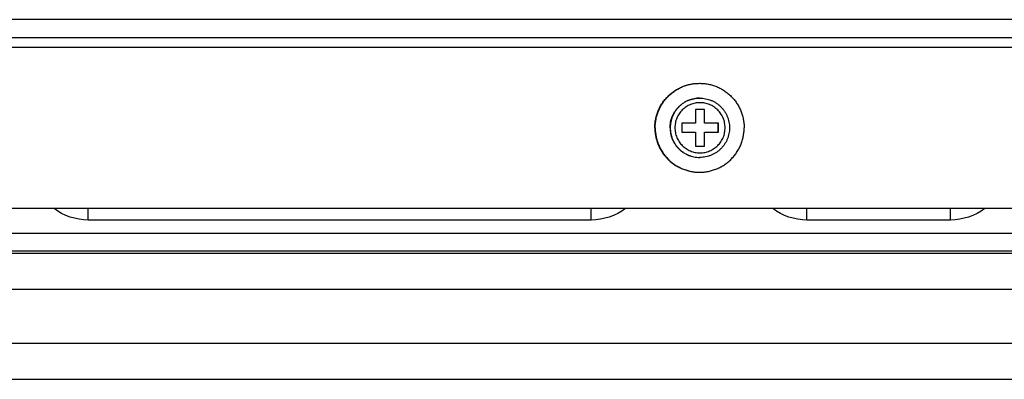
# Model space of a CAD drawing. Header units: inches. Extents: x 0 to 34, y 0 to 22.
# Tile 9 of 124: x 5.538 to 6.616, y 12.34 to 12.734. Entities that reach past the tile are written whole.
import ezdxf

# ---------------------------------------------------------------- set-up
doc = ezdxf.new("R2010")
doc.units = ezdxf.units.IN
doc.header["$LTSCALE"] = 1.87
doc.header["$MEASUREMENT"] = 0
doc.layers.get('0').update_dxf_attribs({"linetype": 'CONTINUOUS'})
doc.layers.add('02___PRT_ALL_AXES', color=7, linetype='CONTINUOUS')
doc.layers.add('DIMENSIONS', color=7, linetype='CONTINUOUS')
doc.styles.get("Standard").update_dxf_attribs({"font": 'txt', "width": 0.8})
doc.dimstyles.new('DIMSTYLE_2', dxfattribs={"dimtxt": 0.125, "dimasz": 0.18, "dimexe": 0.125, "dimexo": 0.0625, "dimgap": 0.0625, "dimtad": 0, "dimtih": 1, "dimtoh": 1, "dimlfac": 2, "dimzin": 0, "dimdsep": 46, "dimtxsty": 'STANDARD', "dimblk": '_FILLED', "dimblk1": '_FILLED', "dimblk2": '_FILLED', "dimcen": 0.09, "dimazin": 0, "dimtp": 0.01, "dimtm": 0.01, "dimtfac": 1, "dimtofl": 0, "dimtmove": 0, "dimatfit": 3, "dimldrblk": '_FILLED', "dimfxl": 1, "dimtolj": 1, "dimtzin": 0, "dimarcsym": 0})

# ---------------------------------------------------------------- blocks, each defined once
blk = doc.blocks.new('_FILLED')
at = {"color": 0, "linetype": 'BYBLOCK'}
blk.add_solid([(0, 0), (-1, 0.1736), (-1, -0.1736)], dxfattribs=at)
blk = doc.blocks.new('*D5')
at = {"layer": 'DIMENSIONS', "color": 2, "linetype": 'CONTINUOUS'}
for p, q in [((1.8875, 12.5141), (1.8875, 10.7081)), ((7.6723, 11.77), (7.6723, 10.7081)), ((1.8875, 10.8331), (3.9549, 10.8331)), ((7.6723, 10.8331), (5.6049, 10.8331))]:
    blk.add_line(p, q, dxfattribs=at)
at = {"layer": 'DIMENSIONS', "color": 2, "linetype": 'CONTINUOUS', "xscale": 0.18, "yscale": 0.18, "zscale": 0.18, "rotation": 180}
blk.add_blockref('_FILLED', (1.8875, 10.8331), dxfattribs=at)
at = {"layer": 'DIMENSIONS', "color": 2, "linetype": 'CONTINUOUS', "xscale": 0.18, "yscale": 0.18, "zscale": 0.18}
blk.add_blockref('_FILLED', (7.6723, 10.8331), dxfattribs=at)
at = {"layer": 'DIMENSIONS', "color": 2, "linetype": 'CONTINUOUS', "insert": (4.7799, 10.8956), "char_height": 0.125, "width": 1.525, "attachment_point": 2, "line_spacing_factor": 0.9}
blk.add_mtext('293.86{\\ftxt.shx;\\W1.000000;\\H0.125000; }[11.569]', dxfattribs=at)
blk = doc.blocks.new('*D6')
at = {"layer": 'DIMENSIONS', "color": 2, "linetype": 'CONTINUOUS'}
for p, q in [((1.8875, 12.5141), (1.8875, 9.9581)), ((13.1711, 11.77), (13.1711, 9.9581)), ((1.8875, 10.0831), (6.6043, 10.0831)), ((13.1711, 10.0831), (8.4543, 10.0831))]:
    blk.add_line(p, q, dxfattribs=at)
at = {"layer": 'DIMENSIONS', "color": 2, "linetype": 'CONTINUOUS', "xscale": 0.18, "yscale": 0.18, "zscale": 0.18}
for p, rotation in [((1.8875, 10.0831), 180), ((13.1711, 10.0831), 360)]:
    blk.add_blockref('_FILLED', p, dxfattribs=dict(at, rotation=rotation))
at = {"layer": 'DIMENSIONS', "color": 2, "linetype": 'CONTINUOUS', "insert": (7.5293, 10.1456), "char_height": 0.125, "width": 1.725, "attachment_point": 2, "line_spacing_factor": 0.9}
blk.add_mtext('(573.21{\\ftxt.shx;\\W1.000000;\\H0.125000; }[22.567])', dxfattribs=at)

msp = doc.modelspace()

# ---------------------------------------------------------------- linework, layer by layer
at = {"color": 7, "linetype": 'CONTINUOUS'}
for p, q in [((6.7813, 12.7345), (2.6491, 12.7345)), ((6.7807, 12.7144), (2.6421, 12.7144)), ((2.6418, 12.7044), (6.7739, 12.7044)), ((6.2877, 12.636), (6.2777, 12.636)), ((6.2777, 12.636), (6.2777, 12.621)), ((6.2875, 12.621), (6.2875, 12.636)), ((6.2877, 12.621), (6.2877, 12.636)), ((6.2777, 12.621), (6.2627, 12.621)), ((6.2627, 12.621), (6.2627, 12.611)), ((6.3028, 12.621), (6.2875, 12.621)), ((6.3026, 12.611), (6.3026, 12.621)), ((6.3028, 12.611), (6.3028, 12.621)), ((6.2627, 12.611), (6.2777, 12.611)), ((6.2777, 12.611), (6.2777, 12.5959)), ((6.2875, 12.611), (6.3028, 12.611)), ((6.2875, 12.5959), (6.2875, 12.611)), ((6.2877, 12.5959), (6.2877, 12.611)), ((6.2777, 12.5959), (6.2877, 12.5959)), ((6.7346, 12.5276), (2.6811, 12.5276)), ((5.6127, 12.5148), (5.6126, 12.5277)), ((6.1637, 12.5148), (6.1635, 12.5277)), ((6.3998, 12.5148), (6.3996, 12.5277)), ((6.5572, 12.5148), (6.5571, 12.5277)), ((6.1637, 12.5148), (5.6127, 12.5148)), ((6.5572, 12.5148), (6.3998, 12.5148)), ((2.5383, 12.5006), (6.8766, 12.5006)), ((7.2023, 12.4782), (2.2044, 12.4782)), ((2.548, 12.4809), (6.866, 12.4809)), ((7.2034, 12.4388), (2.2055, 12.4388)), ((2.2055, 12.3798), (7.2034, 12.3798)), ((2.2044, 12.3404), (7.2023, 12.3404))]:
    msp.add_line(p, q, dxfattribs=at)
msp.add_arc((6.2826, 12.616), 0.0325, 269.6213, 270, dxfattribs=at)
for points, knots in [([(6.2826, 12.6485), (6.2815, 12.6485), (6.2794, 12.6484), (6.2762, 12.6479), (6.2731, 12.6471), (6.2701, 12.6461), (6.2672, 12.6447), (6.2645, 12.6431), (6.2619, 12.6411), (6.2596, 12.639), (6.2574, 12.6366), (6.2555, 12.6341), (6.2539, 12.6313), (6.2525, 12.6284), (6.2514, 12.6254), (6.2507, 12.6223), (6.2502, 12.6192), (6.2501, 12.617), (6.2501, 12.616)], [0, 0, 0, 0, 0.062487, 0.124975, 0.187464, 0.249954, 0.312446, 0.37494, 0.437436, 0.499935, 0.562437, 0.62494, 0.687446, 0.749956, 0.812462, 0.874972, 0.937504, 1, 1, 1, 1]), ([(6.2826, 12.6485), (6.2836, 12.6485), (6.2858, 12.6484), (6.2889, 12.6479), (6.292, 12.6471), (6.295, 12.6461), (6.2979, 12.6447), (6.3007, 12.6431), (6.3032, 12.6411), (6.3056, 12.639), (6.3077, 12.6366), (6.3096, 12.6341), (6.3113, 12.6313), (6.3126, 12.6284), (6.3137, 12.6254), (6.3145, 12.6223), (6.315, 12.6192), (6.3151, 12.617), (6.3151, 12.616)], [0, 0, 0, 0, 0.062478, 0.124986, 0.187475, 0.249966, 0.312461, 0.374957, 0.437454, 0.499953, 0.562454, 0.624956, 0.687461, 0.749968, 0.812473, 0.874978, 0.937504, 1, 1, 1, 1]), ([(6.3102, 12.616), (6.3102, 12.6169), (6.3101, 12.6187), (6.3097, 12.6214), (6.3091, 12.624), (6.3082, 12.6265), (6.307, 12.629), (6.3056, 12.6313), (6.304, 12.6335), (6.3022, 12.6355), (6.3002, 12.6373), (6.298, 12.6389), (6.2957, 12.6403), (6.2933, 12.6414), (6.2907, 12.6423), (6.2881, 12.643), (6.2854, 12.6434), (6.2827, 12.6435), (6.28, 12.6434), (6.2774, 12.643), (6.2747, 12.6423), (6.2722, 12.6414), (6.2697, 12.6403), (6.2674, 12.6389), (6.2653, 12.6373), (6.2633, 12.6355), (6.2614, 12.6335), (6.2598, 12.6313), (6.2584, 12.629), (6.2573, 12.6265), (6.2564, 12.624), (6.2557, 12.6214), (6.2553, 12.6187), (6.2552, 12.6169), (6.2552, 12.616)], [0, 0, 0, 0, 0.031248, 0.062514, 0.093769, 0.125022, 0.156277, 0.18753, 0.218782, 0.250032, 0.281282, 0.31253, 0.343777, 0.375023, 0.406268, 0.437512, 0.468756, 0.5, 0.531244, 0.562488, 0.593732, 0.624977, 0.656223, 0.68747, 0.718718, 0.749968, 0.781218, 0.81247, 0.843723, 0.874978, 0.906231, 0.937486, 0.968752, 1, 1, 1, 1]), ([(6.2501, 12.616), (6.2501, 12.6149), (6.2502, 12.6128), (6.2507, 12.6097), (6.2514, 12.6066), (6.2525, 12.6036), (6.2539, 12.6007), (6.2555, 12.598), (6.2574, 12.5954), (6.2595, 12.593), (6.2618, 12.5909), (6.2644, 12.589), (6.2671, 12.5873), (6.27, 12.586), (6.273, 12.5849), (6.276, 12.5841), (6.2792, 12.5836), (6.2813, 12.5835), (6.2824, 12.5835)], [0, 0, 0, 0, 0.062496, 0.125028, 0.187538, 0.250044, 0.312553, 0.37506, 0.437563, 0.500065, 0.562564, 0.62506, 0.687554, 0.750046, 0.812536, 0.875025, 0.937513, 1, 1, 1, 1]), ([(6.2552, 12.616), (6.2552, 12.6151), (6.2553, 12.6133), (6.2557, 12.6106), (6.2564, 12.608), (6.2573, 12.6054), (6.2584, 12.603), (6.2598, 12.6007), (6.2614, 12.5985), (6.2633, 12.5965), (6.2653, 12.5947), (6.2674, 12.5931), (6.2697, 12.5917), (6.2722, 12.5905), (6.2747, 12.5896), (6.2774, 12.589), (6.28, 12.5886), (6.2827, 12.5884), (6.2854, 12.5886), (6.2881, 12.589), (6.2907, 12.5896), (6.2933, 12.5905), (6.2957, 12.5917), (6.298, 12.5931), (6.3002, 12.5947), (6.3022, 12.5965), (6.304, 12.5985), (6.3056, 12.6007), (6.307, 12.603), (6.3082, 12.6054), (6.3091, 12.608), (6.3097, 12.6106), (6.3101, 12.6133), (6.3102, 12.6151), (6.3102, 12.616)], [0, 0, 0, 0, 0.031248, 0.062514, 0.093769, 0.125022, 0.156277, 0.18753, 0.218782, 0.250032, 0.281282, 0.31253, 0.343777, 0.375023, 0.406268, 0.437512, 0.468756, 0.5, 0.531244, 0.562488, 0.593732, 0.624977, 0.656223, 0.68747, 0.718718, 0.749968, 0.781218, 0.81247, 0.843723, 0.874978, 0.906231, 0.937486, 0.968752, 1, 1, 1, 1]), ([(6.3151, 12.616), (6.3151, 12.6149), (6.315, 12.6128), (6.3145, 12.6096), (6.3137, 12.6065), (6.3126, 12.6035), (6.3113, 12.6006), (6.3096, 12.5979), (6.3077, 12.5953), (6.3056, 12.593), (6.3032, 12.5908), (6.3007, 12.5889), (6.2979, 12.5873), (6.295, 12.5859), (6.292, 12.5848), (6.2889, 12.5841), (6.2858, 12.5836), (6.2836, 12.5835), (6.2826, 12.5835)], [0, 0, 0, 0, 0.062496, 0.125022, 0.187527, 0.250032, 0.312539, 0.375044, 0.437546, 0.500047, 0.562546, 0.625043, 0.687539, 0.750034, 0.812525, 0.875014, 0.937522, 1, 1, 1, 1])]:
    msp.add_open_spline(points, degree=3, knots=knots, dxfattribs=at)
for points in [[(5.6127, 12.5148), (5.5995, 12.5148), (5.5857, 12.5195), (5.5753, 12.5274)], [(6.2011, 12.5274), (6.1906, 12.5195), (6.1768, 12.5148), (6.1637, 12.5148)], [(6.3998, 12.5148), (6.3866, 12.5148), (6.3728, 12.5195), (6.3624, 12.5274)], [(6.5946, 12.5274), (6.5841, 12.5195), (6.5704, 12.5148), (6.5572, 12.5148)]]:
    msp.add_open_spline(points, degree=3, dxfattribs=at)
at = {"layer": '02___PRT_ALL_AXES', "color": 7, "linetype": 'CONTINUOUS'}
for p, q in [((6.2826, 12.6485), (6.2824, 12.6485)), ((6.2826, 12.5835), (6.2824, 12.5835))]:
    msp.add_line(p, q, dxfattribs=at)
for points, knots in [([(6.2333, 12.616), (6.2333, 12.6176), (6.2334, 12.6208), (6.2341, 12.6255), (6.2353, 12.6302), (6.2369, 12.6347), (6.239, 12.639), (6.2414, 12.6431), (6.2443, 12.647), (6.247, 12.6499), (6.2493, 12.6521), (6.2517, 12.6542), (6.2549, 12.6566), (6.2583, 12.6586), (6.2612, 12.6601), (6.2641, 12.6614), (6.2678, 12.6627), (6.2717, 12.6637), (6.2749, 12.6642), (6.278, 12.6646), (6.2804, 12.6647), (6.282, 12.6647)], [0, 0, 0, 0, 0.062499, 0.125022, 0.187526, 0.250032, 0.312537, 0.37504, 0.43754, 0.500037, 0.531295, 0.562551, 0.625044, 0.687535, 0.718788, 0.750042, 0.812528, 0.875013, 0.906265, 0.937516, 1, 1, 1, 1]), ([(6.2336, 12.616), (6.2336, 12.6176), (6.2338, 12.6208), (6.2345, 12.6255), (6.2357, 12.6302), (6.2373, 12.6347), (6.2393, 12.639), (6.2418, 12.6431), (6.2446, 12.647), (6.2473, 12.6499), (6.2496, 12.6521), (6.252, 12.6542), (6.2553, 12.6566), (6.2587, 12.6586), (6.2615, 12.6601), (6.2644, 12.6614), (6.2682, 12.6627), (6.2721, 12.6637), (6.2752, 12.6642), (6.2784, 12.6646), (6.2808, 12.6647), (6.2824, 12.6647)], [0, 0, 0, 0, 0.062499, 0.125022, 0.187526, 0.250032, 0.312537, 0.37504, 0.43754, 0.500037, 0.531295, 0.562551, 0.625044, 0.687535, 0.718788, 0.750042, 0.812528, 0.875013, 0.906265, 0.937516, 1, 1, 1, 1]), ([(6.2824, 12.6647), (6.284, 12.6647), (6.2864, 12.6646), (6.2895, 12.6642), (6.2927, 12.6637), (6.2965, 12.6627), (6.3003, 12.6614), (6.3032, 12.6601), (6.3061, 12.6586), (6.3095, 12.6566), (6.3127, 12.6542), (6.3151, 12.6521), (6.3174, 12.6499), (6.3201, 12.647), (6.3229, 12.6431), (6.3254, 12.639), (6.3275, 12.6347), (6.3291, 12.6302), (6.3302, 12.6255), (6.3309, 12.6208), (6.3311, 12.6176), (6.3311, 12.616)], [0, 0, 0, 0, 0.062484, 0.093735, 0.124987, 0.187472, 0.249958, 0.281212, 0.312465, 0.374956, 0.437449, 0.468705, 0.499963, 0.56246, 0.62496, 0.687463, 0.749968, 0.812474, 0.874978, 0.937501, 1, 1, 1, 1]), ([(6.2499, 12.616), (6.2499, 12.617), (6.25, 12.6192), (6.2505, 12.6223), (6.2512, 12.6254), (6.2523, 12.6284), (6.2537, 12.6313), (6.2553, 12.6341), (6.2572, 12.6366), (6.2594, 12.639), (6.2617, 12.6411), (6.2643, 12.6431), (6.267, 12.6447), (6.2699, 12.6461), (6.2729, 12.6471), (6.276, 12.6479), (6.2792, 12.6484), (6.2813, 12.6485), (6.2824, 12.6485)], [0, 0, 0, 0, 0.062497, 0.125029, 0.187539, 0.250045, 0.312554, 0.375061, 0.437564, 0.500066, 0.562564, 0.625061, 0.687555, 0.750046, 0.812537, 0.875025, 0.937513, 1, 1, 1, 1]), ([(6.2333, 12.616), (6.2333, 12.6144), (6.2334, 12.6112), (6.2341, 12.6065), (6.2353, 12.6018), (6.2369, 12.5973), (6.239, 12.593), (6.2414, 12.5889), (6.2443, 12.585), (6.247, 12.582), (6.2493, 12.5798), (6.2517, 12.5778), (6.2549, 12.5754), (6.2583, 12.5733), (6.2612, 12.5719), (6.2641, 12.5706), (6.2678, 12.5693), (6.2717, 12.5683), (6.2749, 12.5677), (6.278, 12.5674), (6.2804, 12.5672), (6.282, 12.5672)], [0, 0, 0, 0, 0.062499, 0.125022, 0.187526, 0.250032, 0.312537, 0.37504, 0.43754, 0.500037, 0.531295, 0.562551, 0.625044, 0.687535, 0.718788, 0.750042, 0.812528, 0.875013, 0.906265, 0.937516, 1, 1, 1, 1]), ([(6.2336, 12.616), (6.2336, 12.6144), (6.2338, 12.6112), (6.2345, 12.6065), (6.2357, 12.6018), (6.2373, 12.5973), (6.2393, 12.593), (6.2418, 12.5889), (6.2446, 12.585), (6.2473, 12.582), (6.2496, 12.5798), (6.252, 12.5778), (6.2553, 12.5754), (6.2587, 12.5733), (6.2615, 12.5719), (6.2644, 12.5706), (6.2682, 12.5693), (6.2721, 12.5683), (6.2752, 12.5677), (6.2784, 12.5674), (6.2808, 12.5672), (6.2824, 12.5672)], [0, 0, 0, 0, 0.062499, 0.125022, 0.187526, 0.250032, 0.312537, 0.37504, 0.43754, 0.500037, 0.531295, 0.562551, 0.625044, 0.687535, 0.718788, 0.750042, 0.812528, 0.875013, 0.906265, 0.937516, 1, 1, 1, 1]), ([(6.2499, 12.616), (6.2499, 12.6149), (6.25, 12.6128), (6.2505, 12.6096), (6.2512, 12.6065), (6.2523, 12.6035), (6.2537, 12.6006), (6.2553, 12.5979), (6.2572, 12.5953), (6.2594, 12.593), (6.2617, 12.5908), (6.2643, 12.5889), (6.267, 12.5873), (6.2699, 12.5859), (6.2729, 12.5848), (6.276, 12.5841), (6.2792, 12.5836), (6.2813, 12.5835), (6.2824, 12.5835)], [0, 0, 0, 0, 0.062497, 0.125029, 0.187539, 0.250045, 0.312554, 0.375061, 0.437564, 0.500066, 0.562564, 0.625061, 0.687555, 0.750046, 0.812537, 0.875025, 0.937513, 1, 1, 1, 1]), ([(6.2824, 12.5672), (6.284, 12.5672), (6.2864, 12.5674), (6.2895, 12.5677), (6.2927, 12.5683), (6.2965, 12.5693), (6.3003, 12.5706), (6.3032, 12.5719), (6.3061, 12.5733), (6.3095, 12.5754), (6.3127, 12.5778), (6.3151, 12.5798), (6.3174, 12.582), (6.3201, 12.585), (6.3229, 12.5889), (6.3254, 12.593), (6.3275, 12.5973), (6.3291, 12.6018), (6.3302, 12.6065), (6.3309, 12.6112), (6.3311, 12.6144), (6.3311, 12.616)], [0, 0, 0, 0, 0.062484, 0.093735, 0.124987, 0.187472, 0.249958, 0.281212, 0.312465, 0.374956, 0.437449, 0.468705, 0.499963, 0.56246, 0.62496, 0.687463, 0.749968, 0.812474, 0.874978, 0.937501, 1, 1, 1, 1])]:
    msp.add_open_spline(points, degree=3, knots=knots, dxfattribs=at)

# ---------------------------------------------------------------- dimensions: what is measured, and where the dimension line sits
at = {"layer": 'DIMENSIONS', "color": 2, "linetype": 'CONTINUOUS'}
dim = msp.add_linear_dim(base=(1.8875, 10.8331), p1=(7.6723, 11.8325), p2=(1.8875, 12.5766), angle=180, dimstyle='DIMSTYLE_2', dxfattribs=at)
dim.commit()
dim.dimension.update_dxf_attribs({"geometry": '*D5', "text_midpoint": (4.7799, 10.8331), "dimtype": 160})
dim = msp.add_linear_dim(base=(13.1711, 10.0831), p1=(1.8875, 12.5766), p2=(13.1711, 11.8325), text='(<>)', dimstyle='DIMSTYLE_2', dxfattribs=at)
dim.commit()
dim.dimension.update_dxf_attribs({"geometry": '*D6', "text_midpoint": (7.5293, 10.0831), "dimtype": 160})

doc.saveas('drawing.dxf')
